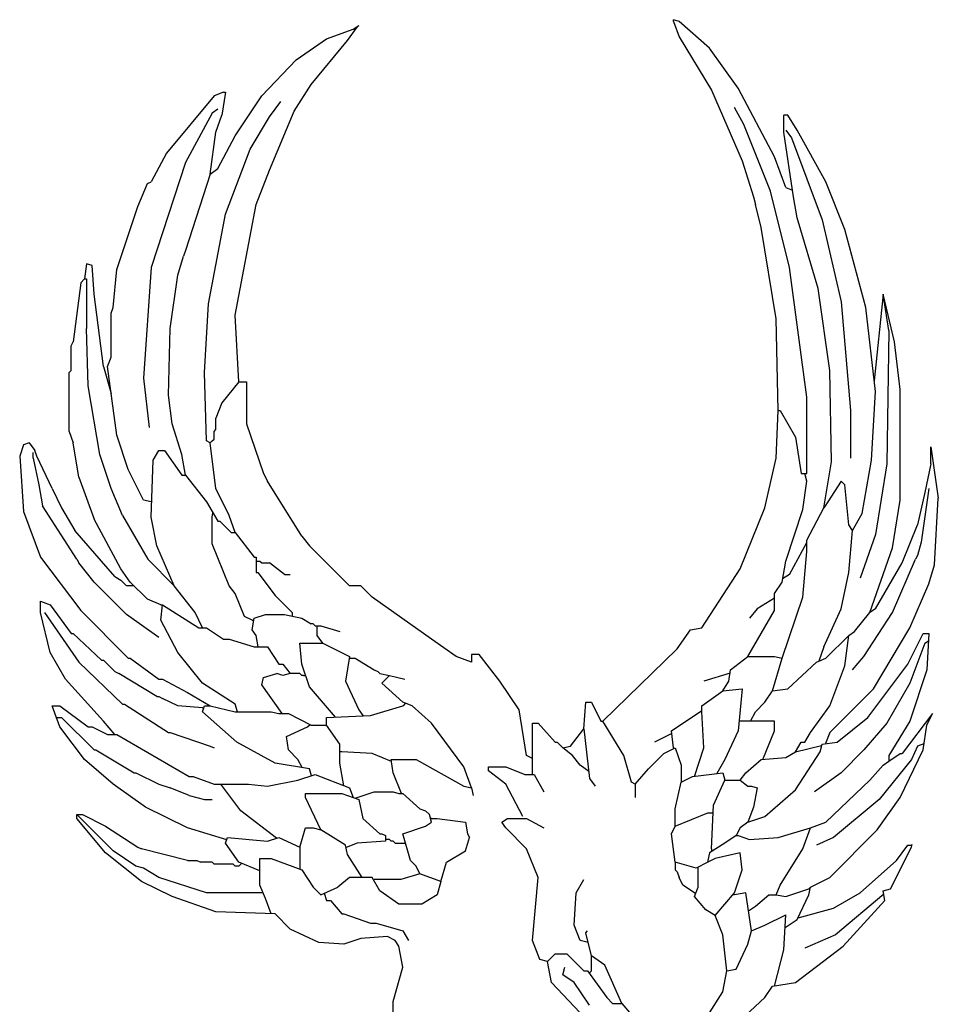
# Model space of a CAD drawing. Extents: x 0.88 to 5.61, y -8.03 to -0.43.
# Tile 2 of 2: x 0.88 to 5.52, y -5.4 to -0.43. Entities that reach past the tile are written whole.
import ezdxf

# ---------------------------------------------------------------- set-up
doc = ezdxf.new("R2010")
doc.units = 0

msp = doc.modelspace()

# ---------------------------------------------------------------- linework, layer by layer
at = {"color": 7, "linetype": 'CONTINUOUS'}
for p, q in [((4.185465, -0.436849), (4.185465, -0.427213)), ((4.214372, -0.436849), (4.185465, -0.427213)), ((4.185465, -0.436849), (4.214372, -0.513932)), ((4.368536, -0.571742), (4.214372, -0.436849)), ((2.431841, -0.523567), (2.566736, -0.475389)), ((2.537829, -0.533201), (2.586006, -0.465754)), ((2.566736, -0.475389), (2.595641, -0.45612)), ((2.586006, -0.465754), (2.595641, -0.45612)), ((2.277677, -0.629554), (2.431841, -0.523567)), ((2.354758, -0.754813), (2.537829, -0.533201)), ((4.214372, -0.513932), (4.378172, -0.78372)), ((4.513065, -0.774084), (4.368536, -0.571742)), ((2.104241, -0.812625), (2.277677, -0.629554)), ((1.911536, -0.793354), (1.863358, -0.812625)), ((1.921172, -0.793354), (1.9019, -0.908978)), ((1.911536, -0.793354), (1.921172, -0.793354)), ((2.268041, -0.889707), (2.354758, -0.754813)), ((4.378172, -0.78372), (4.532336, -1.140225)), ((4.696136, -1.120954), (4.513065, -0.774084)), ((1.863358, -0.812625), (1.622477, -1.101684)), ((1.969348, -1.014967), (2.104241, -0.812625)), ((2.142783, -0.918613), (2.200594, -0.841532)), ((1.882629, -0.880072), (1.853724, -0.899342)), ((2.142783, -1.188401), (2.268041, -0.889707)), ((4.541972, -0.957154), (4.493794, -0.870437)), ((1.853724, -0.899342), (1.718829, -1.149861)), ((1.872994, -0.995696), (1.9019, -0.908978)), ((2.046429, -1.082413), (2.142783, -0.918613)), ((4.763583, -0.908978), (4.744312, -0.908978)), ((4.744312, -0.995696), (4.744312, -0.908978)), ((4.811758, -0.986061), (4.763583, -0.908978)), ((4.676865, -1.294389), (4.541972, -0.957154)), ((4.753948, -0.986061), (4.782853, -1.024601)), ((4.956289, -1.246213), (4.811758, -0.986061)), ((1.844089, -1.207672), (1.872994, -0.995696)), ((1.882629, -1.178767), (1.969348, -1.014967)), ((4.792489, -1.323296), (4.744312, -0.995696)), ((4.782853, -1.024601), (4.937019, -1.43892)), ((1.921172, -1.410013), (2.046429, -1.082413)), ((1.622477, -1.101684), (1.545394, -1.246213)), ((4.532336, -1.140225), (4.590148, -1.323296)), ((4.753948, -1.27512), (4.696136, -1.120954)), ((1.718829, -1.149861), (1.545394, -1.679801)), ((1.844089, -1.207672), (1.882629, -1.178767)), ((2.075336, -1.361837), (2.142783, -1.188401)), ((1.844089, -1.207672), (1.718829, -1.593084)), ((1.477948, -1.371472), (1.526124, -1.255849)), ((1.526124, -1.255849), (1.545394, -1.246213)), ((4.753948, -1.27512), (4.787416, -1.288803)), ((5.052641, -1.487096), (4.956289, -1.246213)), ((4.590148, -1.323296), (4.599783, -1.361837)), ((4.773219, -1.679801), (4.676865, -1.294389)), ((4.811758, -1.429284), (4.792489, -1.323296)), ((1.371958, -1.689437), (1.477948, -1.371472)), ((1.969348, -1.920684), (2.075336, -1.361837)), ((4.628689, -1.477461), (4.599783, -1.361837)), ((1.834453, -1.862872), (1.921172, -1.410013)), ((4.917748, -1.785789), (4.811758, -1.429284)), ((4.937019, -1.43892), (5.033372, -1.853237)), ((4.705772, -1.939954), (4.628689, -1.477461)), ((5.158629, -1.882142), (5.052641, -1.487096)), ((1.680289, -1.718342), (1.709194, -1.621989)), ((1.718829, -1.593084), (1.709194, -1.621989)), ((1.217794, -1.660532), (1.208158, -1.737613)), ((1.2467, -1.670167), (1.217794, -1.660532)), ((1.256336, -1.814696), (1.2467, -1.670167)), ((1.352689, -1.882142), (1.371958, -1.689437)), ((1.545394, -1.679801), (1.506853, -2.238649)), ((4.859936, -2.335001), (4.773219, -1.679801)), ((1.208158, -1.737613), (1.188889, -1.756884)), ((1.208158, -1.737613), (1.217794, -1.737613)), ((1.217794, -1.737613), (1.217794, -1.988132)), ((1.641748, -1.988132), (1.680289, -1.718342)), ((1.188889, -1.756884), (1.150348, -2.055578)), ((4.975558, -2.200107), (4.917748, -1.785789)), ((1.304512, -2.180837), (1.256336, -1.814696)), ((5.245348, -1.814696), (5.200648, -2.25191)), ((5.274253, -1.997767), (5.245348, -1.814696)), ((5.303158, -2.055578), (5.245348, -1.814696)), ((1.343053, -1.911049), (1.352689, -1.882142)), ((1.815183, -2.209742), (1.834453, -1.862872)), ((5.033372, -1.853237), (5.081548, -2.402449)), ((5.206806, -2.306096), (5.158629, -1.882142)), ((1.343053, -2.132661), (1.343053, -1.911049)), ((1.988619, -2.25792), (1.969348, -1.920684)), ((4.715406, -2.402449), (4.705772, -1.939954)), ((1.227429, -2.277189), (1.217794, -1.988132)), ((1.632112, -2.325367), (1.641748, -1.988132)), ((5.274253, -1.997767), (5.264619, -2.672237)), ((1.140712, -2.074849), (1.150348, -2.055578)), ((1.140712, -2.200107), (1.140712, -2.074849)), ((5.332065, -2.296461), (5.303158, -2.055578)), ((1.323783, -2.180837), (1.343053, -2.132661)), ((1.304512, -2.180837), (1.342567, -2.316084)), ((1.371958, -2.527707), (1.323783, -2.180837)), ((1.131077, -2.209742), (1.140712, -2.200107)), ((1.131077, -2.508437), (1.131077, -2.209742)), ((1.506853, -2.238649), (1.535758, -2.489167)), ((1.824819, -2.556613), (1.815183, -2.209742)), ((4.985194, -2.662601), (4.975558, -2.200107)), ((1.285241, -2.624061), (1.227429, -2.277189)), ((1.988619, -2.25792), (1.9019, -2.363907)), ((1.988619, -2.25792), (2.027158, -2.25792)), ((2.027158, -2.25792), (2.027158, -2.469896)), ((1.651383, -2.469896), (1.632112, -2.325367)), ((4.859936, -2.720413), (4.859936, -2.335001)), ((5.187536, -2.652967), (5.206806, -2.306096)), ((5.332065, -2.855307), (5.332065, -2.296461)), ((1.9019, -2.363907), (1.872994, -2.440989)), ((4.705772, -2.643332), (4.715406, -2.402449)), ((4.715406, -2.402449), (4.725041, -2.402449)), ((4.725041, -2.402449), (4.802124, -2.537342)), ((5.081548, -2.402449), (5.081548, -2.643332)), ((1.699558, -2.624061), (1.651383, -2.469896)), ((1.872994, -2.498801), (1.872994, -2.440989)), ((2.027158, -2.469896), (2.113877, -2.720413)), ((1.131077, -2.508437), (1.150348, -2.566249)), ((1.429772, -2.701142), (1.371958, -2.527707)), ((1.863358, -2.508437), (1.872994, -2.498801)), ((1.863358, -2.546978), (1.863358, -2.508437)), ((4.802124, -2.537342), (4.831029, -2.720413)), ((0.899829, -2.575884), (0.880558, -2.633696)), ((0.928736, -2.566249), (0.899829, -2.575884)), ((0.928736, -2.566249), (0.957641, -2.604789)), ((1.179253, -2.739684), (1.150348, -2.566249)), ((1.844089, -2.566249), (1.824819, -2.556613)), ((1.844089, -2.566249), (1.853724, -2.556613)), ((1.872994, -2.797496), (1.844089, -2.566249)), ((1.853724, -2.556613), (1.863358, -2.546978)), ((5.486229, -2.58552), (5.524772, -2.845672)), ((5.486229, -2.672237), (5.486229, -2.58552)), ((0.880558, -2.633696), (0.899829, -2.91312)), ((0.948006, -2.643332), (0.948006, -2.614425)), ((0.967277, -2.633696), (0.957641, -2.604789)), ((1.044358, -2.797496), (0.967277, -2.633696)), ((1.343053, -2.797496), (1.285241, -2.624061)), ((1.555029, -2.652967), (1.583936, -2.604789)), ((1.583936, -2.604789), (1.612841, -2.604789)), ((1.612841, -2.604789), (1.699558, -2.730049)), ((1.718829, -2.730049), (1.699558, -2.624061)), ((0.948006, -2.643332), (0.976912, -2.778225)), ((1.545394, -2.942025), (1.555029, -2.652967)), ((4.647958, -2.893849), (4.705772, -2.643332)), ((4.946653, -2.893849), (4.985194, -2.662601)), ((5.139358, -2.922754), (5.187536, -2.652967)), ((5.264619, -2.672237), (5.206806, -3.028742)), ((5.486229, -2.672237), (5.457324, -2.816767)), ((1.506853, -2.855307), (1.429772, -2.701142)), ((1.699558, -2.730049), (1.718829, -2.730049)), ((1.718829, -2.730049), (1.824819, -2.864942)), ((2.113877, -2.720413), (2.133148, -2.758954)), ((4.831029, -2.720413), (4.859936, -2.720413)), ((4.859936, -2.758954), (4.8503, -2.720413)), ((0.976912, -2.778225), (0.996183, -2.884213)), ((1.179253, -2.739684), (1.256336, -2.951661)), ((2.306583, -3.038378), (2.133148, -2.758954)), ((4.840665, -2.903484), (4.859936, -2.758954)), ((5.033372, -2.758954), (4.965924, -2.864942)), ((5.052641, -2.778225), (5.033372, -2.758954)), ((5.071912, -2.980567), (5.052641, -2.778225)), ((1.044358, -2.797496), (1.092536, -2.893849)), ((1.400865, -2.932389), (1.343053, -2.797496)), ((1.940441, -2.932389), (1.872994, -2.797496)), ((5.457324, -2.816767), (5.418783, -2.980567)), ((5.476594, -2.797496), (5.438053, -3.067284)), ((1.169619, -3.154001), (0.996183, -2.884213)), ((1.545394, -2.864942), (1.506853, -2.855307)), ((1.824819, -2.864942), (1.882629, -2.961296)), ((4.965924, -2.864942), (4.946653, -2.893849)), ((5.293524, -3.096189), (5.332065, -2.855307)), ((5.5055, -3.182907), (5.524772, -2.845672)), ((0.899829, -2.91312), (0.986548, -3.144367)), ((1.092536, -2.893849), (1.159983, -3.009472)), ((1.400865, -2.932389), (1.529161, -3.153848)), ((1.853724, -2.942025), (1.857868, -2.920026)), ((1.969348, -3.019107), (1.940441, -2.932389)), ((4.5227, -3.202178), (4.647958, -2.893849)), ((4.753948, -3.163637), (4.840665, -2.903484)), ((4.859936, -3.057649), (4.946653, -2.893849)), ((5.091183, -3.009472), (5.139358, -2.922754)), ((1.391229, -3.202178), (1.256336, -2.951661)), ((1.5743, -3.086554), (1.545394, -2.942025)), ((1.853724, -3.07692), (1.853724, -2.942025)), ((1.882629, -2.961296), (1.892265, -2.961296)), ((1.892265, -2.961296), (1.950077, -3.019107)), ((5.091183, -3.009472), (5.071912, -2.980567)), ((5.3417, -3.173272), (5.418783, -2.980567)), ((1.362324, -3.24072), (1.159983, -3.009472)), ((1.950077, -3.019107), (1.969348, -3.019107)), ((1.969348, -3.019107), (2.0657, -3.144367)), ((5.071912, -3.221449), (5.091183, -3.009472)), ((5.206806, -3.028742), (5.129724, -3.250354)), ((1.940441, -3.288896), (1.853724, -3.07692)), ((2.306583, -3.038378), (2.345124, -3.086554)), ((4.773219, -3.231084), (4.859936, -3.070035)), ((4.859936, -3.115461), (4.859936, -3.057649)), ((5.438053, -3.067284), (5.418783, -3.134732)), ((1.661019, -3.288896), (1.5743, -3.086554)), ((2.547465, -3.288896), (2.345124, -3.086554)), ((4.840665, -3.346707), (4.859936, -3.115461)), ((5.1779, -3.423789), (5.293524, -3.096189)), ((5.418783, -3.134732), (5.409148, -3.154001)), ((0.986548, -3.144367), (1.188889, -3.414154)), ((1.169619, -3.154001), (1.179253, -3.173272)), ((1.256336, -3.269625), (1.179253, -3.173272)), ((1.529161, -3.153848), (1.661019, -3.288896)), ((2.0657, -3.144367), (2.075336, -3.144367)), ((2.075336, -3.144367), (2.075336, -3.221449)), ((2.075336, -3.163637), (2.094606, -3.163637)), ((2.094606, -3.163637), (2.104241, -3.173272)), ((2.104241, -3.173272), (2.142783, -3.173272)), ((2.219865, -3.231084), (2.142783, -3.173272)), ((4.734677, -3.269625), (4.753948, -3.163637)), ((5.206806, -3.40452), (5.3417, -3.173272)), ((5.293524, -3.423789), (5.409148, -3.154001)), ((5.476594, -3.279261), (5.5055, -3.182907)), ((1.439406, -3.269625), (1.391229, -3.202178)), ((2.075336, -3.221449), (2.084972, -3.221449)), ((2.084972, -3.221449), (2.171689, -3.337072)), ((2.219865, -3.231084), (2.248772, -3.231084)), ((4.329994, -3.500872), (4.5227, -3.202178)), ((4.773219, -3.231084), (4.737517, -3.254006)), ((5.033372, -3.40452), (5.071912, -3.221449)), ((1.420136, -3.433425), (1.256336, -3.269625)), ((1.362324, -3.24072), (1.391229, -3.259989)), ((1.420136, -3.288896), (1.391229, -3.259989)), ((1.526124, -3.356342), (1.439406, -3.269625)), ((4.696136, -3.327437), (4.734677, -3.269625)), ((5.380241, -3.500872), (5.476594, -3.279261)), ((1.458677, -3.288896), (1.420136, -3.288896)), ((1.767006, -3.423789), (1.661019, -3.288896)), ((1.969348, -3.327437), (1.940441, -3.288896)), ((2.017524, -3.443061), (1.969348, -3.327437)), ((2.605277, -3.288896), (2.547465, -3.288896)), ((2.663089, -3.346707), (2.605277, -3.288896)), ((4.696136, -3.414154), (4.696136, -3.327437)), ((0.986548, -3.366914), (1.034724, -3.385249)), ((0.986548, -3.423789), (0.986548, -3.366914)), ((1.593572, -3.385249), (1.526124, -3.356342)), ((2.171689, -3.337072), (2.258406, -3.423789)), ((2.961783, -3.558684), (2.663089, -3.346707)), ((4.696136, -3.35032), (4.609419, -3.40452)), ((4.734677, -3.655037), (4.840665, -3.346707)), ((1.034724, -3.626132), (0.986548, -3.423789)), ((1.005819, -3.423789), (1.179253, -3.674307)), ((1.034724, -3.385249), (1.140712, -3.529778)), ((1.188889, -3.414154), (1.429772, -3.655037)), ((1.583936, -3.549049), (1.420136, -3.433425)), ((1.593572, -3.462332), (1.603206, -3.385249)), ((1.593572, -3.385249), (1.603206, -3.385249)), ((1.603206, -3.385249), (1.786277, -3.500872)), ((1.805548, -3.500872), (1.767006, -3.423789)), ((2.0657, -3.452696), (2.123512, -3.433425)), ((2.123512, -3.433425), (2.219865, -3.433425)), ((2.219865, -3.433425), (2.306583, -3.452696)), ((2.258406, -3.423789), (2.258406, -3.443061)), ((4.561241, -3.645401), (4.696136, -3.414154)), ((4.609419, -3.40452), (4.570877, -3.452696)), ((4.946653, -3.597225), (5.033372, -3.40452)), ((5.100819, -3.520142), (5.1779, -3.423789)), ((5.148994, -3.645401), (5.293524, -3.423789)), ((5.206806, -3.40452), (5.1779, -3.423789)), ((1.680289, -3.626132), (1.593572, -3.462332)), ((2.056065, -3.462332), (2.017524, -3.443061)), ((2.056065, -3.510507), (2.0657, -3.452696)), ((2.056065, -3.462332), (2.064094, -3.462332)), ((2.306583, -3.452696), (2.354758, -3.481601)), ((2.364394, -3.481601), (2.354758, -3.481601)), ((2.374029, -3.491237), (2.364394, -3.481601)), ((1.140712, -3.529778), (1.150348, -3.529778)), ((1.150348, -3.529778), (1.294877, -3.664672)), ((1.786277, -3.500872), (1.824819, -3.500872)), ((1.824819, -3.500872), (1.911536, -3.558684)), ((2.075336, -3.539413), (2.056065, -3.510507)), ((2.374029, -3.491237), (2.402936, -3.491237)), ((2.383665, -3.539413), (2.383665, -3.491237)), ((2.402936, -3.491237), (2.499289, -3.520142)), ((4.204736, -3.606861), (4.272183, -3.510507)), ((4.272183, -3.510507), (4.329994, -3.500872)), ((5.071912, -3.539413), (5.100819, -3.520142)), ((5.197172, -3.809201), (5.380241, -3.500872)), ((5.370606, -3.683942), (5.447689, -3.529778)), ((5.447689, -3.529778), (5.476594, -3.529778)), ((5.476594, -3.529778), (5.466958, -3.712849)), ((1.911536, -3.558684), (1.940441, -3.558684)), ((1.940441, -3.558684), (2.0657, -3.597225)), ((2.086899, -3.597225), (2.075336, -3.539413)), ((2.296948, -3.577954), (2.412572, -3.577954)), ((2.306583, -3.683942), (2.296948, -3.577954)), ((2.412572, -3.577954), (2.383665, -3.539413)), ((2.412572, -3.577954), (2.547465, -3.645401)), ((3.087041, -3.645401), (2.961783, -3.558684)), ((4.956289, -3.655037), (5.071912, -3.539413)), ((5.052641, -3.693578), (5.071912, -3.539413)), ((5.457324, -3.577954), (5.380241, -3.780296)), ((5.457324, -3.577954), (5.474667, -3.566393)), ((1.111806, -3.761025), (1.034724, -3.626132)), ((1.805548, -3.780296), (1.680289, -3.626132)), ((2.0657, -3.597225), (2.133148, -3.597225)), ((2.133148, -3.597225), (2.190958, -3.683942)), ((3.828958, -3.973001), (4.204736, -3.606861)), ((4.946653, -3.597225), (4.92063, -3.6693)), ((1.179253, -3.674307), (1.400865, -3.886284)), ((1.294877, -3.664672), (1.304512, -3.664672)), ((1.304512, -3.664672), (1.362324, -3.722484)), ((1.429772, -3.655037), (1.439406, -3.655037)), ((1.439406, -3.655037), (1.583936, -3.761025)), ((2.547465, -3.645401), (2.528194, -3.770661)), ((2.547465, -3.655037), (2.576372, -3.655037)), ((2.576372, -3.655037), (2.672724, -3.712849)), ((3.164124, -3.674307), (3.087041, -3.645401)), ((3.202665, -3.635767), (3.164124, -3.635767)), ((3.164124, -3.635767), (3.164124, -3.674307)), ((3.308653, -3.770661), (3.202665, -3.635767)), ((4.474524, -3.712849), (4.561241, -3.645401)), ((4.561241, -3.645401), (4.696136, -3.645401)), ((4.6865, -3.818837), (4.734677, -3.655037)), ((4.696136, -3.645401), (4.734677, -3.655037)), ((4.763583, -3.809201), (4.908112, -3.674307)), ((4.908112, -3.674307), (4.956289, -3.655037)), ((5.091183, -3.712849), (5.148994, -3.645401)), ((1.362324, -3.722484), (1.381594, -3.73212)), ((1.5743, -3.847742), (1.381594, -3.73212)), ((2.113877, -3.751389), (2.181324, -3.73212)), ((2.210229, -3.741754), (2.181324, -3.73212)), ((2.190958, -3.683942), (2.210229, -3.683942)), ((2.210229, -3.683942), (2.248772, -3.73212)), ((2.248772, -3.73212), (2.210229, -3.741754)), ((2.296948, -3.73212), (2.248772, -3.73212)), ((2.306583, -3.741754), (2.296948, -3.73212)), ((2.345124, -3.799567), (2.306583, -3.683942)), ((2.672724, -3.712849), (2.691994, -3.722484)), ((2.701629, -3.73212), (2.691994, -3.722484)), ((2.701629, -3.73212), (2.749806, -3.741754)), ((4.471659, -3.730036), (4.339629, -3.770661)), ((4.464889, -3.770661), (4.474524, -3.712849)), ((4.975558, -3.89592), (5.052641, -3.693578)), ((5.168265, -3.953732), (5.370606, -3.683942)), ((5.466958, -3.712849), (5.380241, -3.973001)), ((1.304512, -3.973001), (1.111806, -3.761025)), ((1.583936, -3.761025), (1.603206, -3.761025)), ((1.603206, -3.761025), (1.728465, -3.828472)), ((1.969348, -3.886284), (1.805548, -3.780296)), ((2.104241, -3.789932), (2.113877, -3.751389)), ((2.316219, -3.741754), (2.306583, -3.741754)), ((2.316219, -3.741754), (2.325854, -3.741755)), ((2.528194, -3.770661), (2.595641, -3.915189)), ((2.711265, -3.780296), (2.749806, -3.741754)), ((2.817253, -3.876649), (2.711265, -3.780296)), ((2.749806, -3.741754), (2.826889, -3.761025)), ((3.405006, -3.915189), (3.308653, -3.770661)), ((4.435983, -3.818837), (4.464889, -3.770661)), ((5.380241, -3.780296), (5.264619, -3.982637)), ((1.728465, -3.828472), (1.844089, -3.89592)), ((2.207476, -3.934461), (2.104241, -3.789932)), ((2.477031, -3.951767), (2.345124, -3.799567)), ((4.329994, -3.89592), (4.435983, -3.818837)), ((4.435983, -3.818837), (4.532336, -3.809201)), ((4.532336, -3.809201), (4.513065, -4.021178)), ((4.647958, -3.876649), (4.6865, -3.818837)), ((4.6865, -3.818837), (4.763583, -3.809201)), ((4.975558, -4.030813), (5.197172, -3.809201)), ((1.5743, -3.847742), (1.583936, -3.847742)), ((1.583936, -3.847742), (1.603206, -3.857378)), ((1.680289, -3.89592), (1.603206, -3.857378)), ((2.865429, -3.89592), (2.817253, -3.876649)), ((2.826889, -3.886284), (2.828882, -3.8813)), ((3.732606, -4.011542), (3.742241, -3.876649)), ((3.742241, -3.876649), (3.771148, -3.876649)), ((3.771148, -3.876649), (3.819324, -3.973001)), ((4.599783, -3.924825), (4.647958, -3.876649)), ((1.0829, -4.001907), (1.044358, -3.89592)), ((1.044358, -3.89592), (1.0829, -3.89592)), ((1.0829, -3.89592), (1.227429, -4.001907)), ((1.400865, -3.886284), (1.4105, -3.886284)), ((1.4105, -3.886284), (1.632112, -4.030813)), ((1.805548, -3.905554), (1.680289, -3.89592)), ((1.805548, -3.924825), (1.815183, -3.89592)), ((1.805548, -3.905554), (1.811972, -3.905554)), ((1.978983, -4.078989), (1.805548, -3.924825)), ((1.815183, -3.89592), (1.844089, -3.89592)), ((1.844089, -3.89592), (1.969348, -3.924825)), ((1.982195, -3.924825), (1.969348, -3.886284)), ((1.969348, -3.924825), (2.152419, -3.924825)), ((2.152419, -3.924825), (2.190958, -3.934461)), ((2.595641, -3.915189), (2.614912, -3.944096)), ((2.653453, -3.944096), (2.817253, -3.89592)), ((2.817253, -3.89592), (2.826889, -3.886284)), ((2.961783, -3.982637), (2.865429, -3.89592)), ((3.443548, -4.146437), (3.405006, -3.915189)), ((4.175829, -4.021178), (4.329994, -3.918401)), ((4.329994, -3.924825), (4.329994, -3.89592)), ((4.339629, -4.107896), (4.329994, -3.924825)), ((4.575695, -3.973001), (4.599783, -3.924825)), ((4.879206, -4.030813), (4.975558, -3.89592)), ((1.063629, -3.953732), (1.092536, -3.953732)), ((1.092536, -3.953732), (1.256336, -4.117532)), ((1.362324, -4.040449), (1.304512, -3.973001)), ((2.190958, -3.934461), (2.239136, -3.934461)), ((2.239136, -3.934461), (2.354758, -3.992272)), ((2.431841, -3.953732), (2.653453, -3.944096)), ((2.431841, -3.992272), (2.431841, -3.953732)), ((3.819324, -3.973001), (3.828958, -3.973001)), ((3.934948, -4.146437), (3.828958, -3.973001)), ((4.696136, -3.973001), (4.517445, -3.973001)), ((4.696136, -4.021178), (4.696136, -3.973001)), ((5.0141, -4.078989), (5.168265, -3.953732)), ((5.380241, -3.973001), (5.274253, -4.146437)), ((5.495865, -3.934461), (5.3417, -4.136801)), ((5.466958, -3.992272), (5.495865, -3.934461)), ((1.208158, -4.165707), (1.0829, -4.001907)), ((1.227429, -4.001907), (1.2467, -4.001907)), ((1.2467, -4.001907), (1.323783, -4.040449)), ((1.632112, -4.030813), (1.641748, -4.030813)), ((1.641748, -4.030813), (1.844089, -4.098261)), ((2.2295, -4.050084), (2.335489, -4.001907)), ((2.335489, -4.001907), (2.348336, -3.989061)), ((2.354758, -3.992272), (2.431841, -3.992272)), ((2.499289, -4.088625), (2.431841, -3.992272)), ((3.125583, -4.204249), (2.961783, -3.982637)), ((3.472453, -4.242789), (3.472453, -3.982637)), ((3.472453, -3.982637), (3.501358, -3.982637)), ((3.501358, -3.982637), (3.588077, -4.078989)), ((3.665158, -4.098261), (3.732606, -4.011542)), ((3.732606, -4.011542), (3.761512, -4.262061)), ((4.185465, -4.107896), (4.175829, -4.021178)), ((4.513065, -4.021178), (4.445619, -4.165707)), ((4.638324, -4.165707), (4.696136, -4.021178)), ((4.8503, -4.078989), (4.879206, -4.030813)), ((4.975558, -4.030813), (4.954691, -4.086416)), ((5.264619, -3.982637), (5.148994, -4.117532)), ((5.447689, -4.117532), (5.466958, -3.992272)), ((1.323783, -4.040449), (1.371958, -4.040449)), ((1.371958, -4.040449), (1.7381, -4.252425)), ((2.171689, -4.184978), (1.978983, -4.078989)), ((2.239136, -4.117532), (2.2295, -4.050084)), ((3.588077, -4.078989), (3.597712, -4.078989)), ((3.597712, -4.078989), (3.626619, -4.107896)), ((4.177351, -4.03487), (4.089112, -4.078989)), ((4.802124, -4.127167), (4.831029, -4.078989)), ((4.831029, -4.078989), (4.8503, -4.078989)), ((4.937019, -4.088625), (5.0141, -4.078989)), ((1.256336, -4.117532), (1.265972, -4.117532)), ((1.265972, -4.117532), (1.458677, -4.233154)), ((1.844089, -4.098261), (1.863358, -4.107896)), ((2.287312, -4.165707), (2.239136, -4.117532)), ((2.499289, -4.184978), (2.499289, -4.088625)), ((2.508924, -4.127167), (2.499289, -4.127167)), ((2.663089, -4.136801), (2.508924, -4.127167)), ((3.626619, -4.107896), (3.665158, -4.098261)), ((3.674794, -4.146437), (3.626619, -4.107896)), ((4.137289, -4.136801), (4.1951, -4.107896)), ((4.185465, -4.107896), (4.187392, -4.11175)), ((4.1951, -4.107896), (4.224006, -4.194613)), ((4.291453, -4.252425), (4.339629, -4.107896)), ((4.753948, -4.156072), (4.802124, -4.127167)), ((4.802124, -4.127167), (4.935052, -4.096491)), ((4.802124, -4.319872), (4.927383, -4.127167)), ((4.927383, -4.127167), (4.937019, -4.088625)), ((5.148994, -4.117532), (5.033372, -4.233154)), ((5.332065, -4.358413), (5.447689, -4.117532)), ((5.418783, -4.098261), (5.389877, -4.165707)), ((5.452376, -4.087063), (5.418783, -4.098261)), ((1.352689, -4.290967), (1.208158, -4.165707)), ((2.308335, -4.207753), (2.287312, -4.165707)), ((2.760901, -4.175926), (2.663089, -4.136801)), ((2.759441, -4.165707), (2.8847, -4.165707)), ((2.769077, -4.233154), (2.759441, -4.165707)), ((2.8847, -4.165707), (3.125583, -4.300601)), ((3.472453, -4.160889), (3.443548, -4.146437)), ((3.713336, -4.194613), (3.674794, -4.146437)), ((3.973489, -4.281332), (3.934948, -4.146437)), ((4.060206, -4.213884), (4.137289, -4.136801)), ((4.445619, -4.165707), (4.404853, -4.237045)), ((4.551606, -4.233154), (4.628689, -4.165707)), ((4.628689, -4.165707), (4.753948, -4.156072)), ((5.389877, -4.165707), (5.226077, -4.368049)), ((5.245348, -4.194613), (5.274253, -4.175342)), ((5.274253, -4.175342), (5.332065, -4.136801)), ((5.274253, -4.146437), (5.274253, -4.175342)), ((5.332065, -4.136801), (5.3417, -4.136801)), ((2.345124, -4.213884), (2.171689, -4.184978)), ((2.356685, -4.248571), (2.345124, -4.213884)), ((2.520129, -4.299606), (2.499289, -4.184978)), ((3.164124, -4.310237), (3.125583, -4.204249)), ((3.250841, -4.22352), (3.250841, -4.204249)), ((3.250841, -4.204249), (3.337558, -4.204249)), ((3.337558, -4.290967), (3.250841, -4.22352)), ((3.337558, -4.204249), (3.433912, -4.242789)), ((3.757557, -4.22778), (3.713336, -4.194613)), ((3.992758, -4.290967), (4.060206, -4.213884)), ((4.224006, -4.194613), (4.224006, -4.281332)), ((5.1779, -4.271696), (5.245348, -4.194613)), ((1.458677, -4.233154), (1.468312, -4.233154)), ((1.468312, -4.233154), (1.583936, -4.290967)), ((1.7381, -4.252425), (1.757372, -4.252425)), ((1.757372, -4.252425), (1.863358, -4.290967)), ((2.133148, -4.300601), (2.287312, -4.271696)), ((2.287312, -4.271696), (2.374029, -4.242789)), ((2.374029, -4.242789), (2.547465, -4.310237)), ((2.811473, -4.339142), (2.769077, -4.233154)), ((3.433912, -4.242789), (3.482089, -4.242789)), ((3.482089, -4.242789), (3.530265, -4.329507)), ((3.761512, -4.262061), (3.790419, -4.300601)), ((4.224006, -4.281332), (4.281819, -4.252425)), ((4.281819, -4.252425), (4.435983, -4.233154)), ((4.387806, -4.396954), (4.445619, -4.271696)), ((4.435983, -4.233154), (4.445619, -4.271696)), ((4.445619, -4.271696), (4.5227, -4.271696)), ((4.5227, -4.271696), (4.551606, -4.233154)), ((4.5227, -4.271696), (4.561241, -4.300601)), ((5.033372, -4.233154), (4.898477, -4.329507)), ((4.956289, -4.483672), (5.1779, -4.271696)), ((1.516489, -4.406589), (1.352689, -4.290967)), ((1.583936, -4.290967), (1.641748, -4.310237)), ((1.7381, -4.348778), (1.641748, -4.310237)), ((1.863358, -4.290967), (2.036794, -4.290967)), ((1.998253, -4.425861), (1.897084, -4.290967)), ((2.036794, -4.290967), (2.133148, -4.300601)), ((2.547465, -4.310237), (2.566736, -4.358413)), ((2.576371, -4.361625), (2.672724, -4.329507)), ((2.672724, -4.329507), (2.769077, -4.329507)), ((2.769077, -4.329507), (2.797983, -4.339142)), ((3.125583, -4.300601), (3.164124, -4.310237)), ((3.164124, -4.310237), (3.173758, -4.348778)), ((3.424277, -4.454767), (3.337558, -4.290967)), ((3.992758, -4.290967), (3.973489, -4.281332)), ((3.992758, -4.290967), (3.992758, -4.358413)), ((4.1951, -4.416225), (4.224006, -4.281332)), ((4.561241, -4.300601), (4.580512, -4.300601)), ((4.580512, -4.300601), (4.609419, -4.310237)), ((4.609419, -4.310237), (4.590148, -4.406589)), ((4.647958, -4.454767), (4.802124, -4.319872)), ((1.7381, -4.348778), (1.815183, -4.368049)), ((1.815183, -4.368049), (1.853724, -4.368049)), ((2.325853, -4.339142), (2.508924, -4.339142)), ((2.325853, -4.358413), (2.325853, -4.339142)), ((2.402936, -4.522213), (2.325853, -4.358413)), ((2.508924, -4.339142), (2.566736, -4.358413)), ((2.566736, -4.358413), (2.595641, -4.368049)), ((2.595641, -4.368049), (2.614912, -4.464401)), ((2.797983, -4.339142), (2.817253, -4.339142)), ((2.817253, -4.339142), (2.903972, -4.416225)), ((5.226077, -4.368049), (4.994829, -4.560754)), ((5.216441, -4.522213), (5.332065, -4.358413)), ((1.728465, -4.512578), (1.516489, -4.406589)), ((2.179602, -4.56454), (1.998253, -4.425861)), ((2.903972, -4.416225), (2.932877, -4.425861)), ((2.952148, -4.445132), (2.932877, -4.425861)), ((4.1951, -4.502942), (4.1951, -4.416225)), ((4.378172, -4.618567), (4.387806, -4.396954)), ((4.590148, -4.406589), (4.561241, -4.483672)), ((1.169619, -4.464401), (1.169619, -4.445132)), ((1.169619, -4.445132), (1.198524, -4.445132)), ((1.352689, -4.628201), (1.169619, -4.445132)), ((1.314148, -4.637837), (1.169619, -4.464401)), ((1.198524, -4.445132), (1.314148, -4.502942)), ((2.614912, -4.464401), (2.701629, -4.541484)), ((2.961783, -4.483672), (2.952148, -4.445132)), ((2.961783, -4.464401), (2.956966, -4.464402)), ((2.961783, -4.464401), (2.990689, -4.464401)), ((2.990689, -4.464401), (3.135219, -4.483672)), ((3.318289, -4.483672), (3.347194, -4.464401)), ((3.347194, -4.464401), (3.443548, -4.464401)), ((3.443548, -4.464401), (3.530265, -4.512578)), ((4.1951, -4.502942), (4.3589, -4.435496)), ((4.3589, -4.435496), (4.378172, -4.435496)), ((4.378172, -4.435496), (4.386115, -4.435841)), ((4.561241, -4.483672), (4.647958, -4.454767)), ((1.314148, -4.502942), (1.477948, -4.608932)), ((1.927011, -4.572141), (1.728465, -4.512578)), ((2.296948, -4.608932), (2.325853, -4.512578)), ((2.325853, -4.512578), (2.364394, -4.512578)), ((2.364394, -4.512578), (2.402936, -4.522213)), ((2.528194, -4.599296), (2.402936, -4.522213)), ((2.817253, -4.541484), (2.932877, -4.502942)), ((2.932877, -4.502942), (2.961783, -4.483672)), ((3.135219, -4.483672), (3.144853, -4.541484)), ((3.337558, -4.512578), (3.318289, -4.483672)), ((3.443548, -4.618567), (3.337558, -4.512578)), ((4.175829, -4.541484), (4.1951, -4.502942)), ((4.5227, -4.512578), (4.503429, -4.55112)), ((4.561241, -4.483672), (4.5227, -4.512578)), ((4.715406, -4.560754), (4.879206, -4.512578)), ((4.840665, -4.618567), (4.879206, -4.512578)), ((4.879206, -4.512578), (4.956289, -4.483672)), ((4.975558, -4.763096), (5.216441, -4.522213)), ((1.921172, -4.589661), (1.930806, -4.560754)), ((1.930806, -4.560754), (2.133148, -4.580025)), ((2.133148, -4.580025), (2.190958, -4.560754)), ((2.190958, -4.560754), (2.296948, -4.608932)), ((2.701629, -4.541484), (2.711265, -4.541484)), ((2.711265, -4.541484), (2.730536, -4.55112)), ((2.730536, -4.55112), (2.730536, -4.580025)), ((2.749806, -4.570389), (2.730536, -4.570389)), ((2.759441, -4.580025), (2.749806, -4.570389)), ((2.855794, -4.676378), (2.817253, -4.541484)), ((3.135219, -4.628201), (3.154489, -4.560754)), ((3.144853, -4.541484), (3.154489, -4.560754)), ((4.1951, -4.686013), (4.175829, -4.541484)), ((4.503429, -4.55112), (4.445619, -4.589661)), ((4.503429, -4.55112), (4.513065, -4.55112)), ((4.513065, -4.55112), (4.570877, -4.570389)), ((4.570877, -4.570389), (4.715406, -4.560754)), ((4.994829, -4.560754), (4.908112, -4.599296)), ((1.468312, -4.705284), (1.352689, -4.628201)), ((1.477948, -4.608932), (1.497219, -4.618567)), ((1.728465, -4.676378), (1.497219, -4.618567)), ((1.988619, -4.686013), (1.921172, -4.589661)), ((2.296948, -4.608932), (2.296948, -4.720941)), ((2.537829, -4.647472), (2.528194, -4.599296)), ((2.586006, -4.589661), (2.530692, -4.611787)), ((2.730536, -4.580025), (2.586006, -4.589661)), ((2.769077, -4.580025), (2.759441, -4.580025)), ((2.778712, -4.589661), (2.769077, -4.580025)), ((2.778712, -4.589661), (2.831018, -4.589661)), ((3.038865, -4.686013), (3.135219, -4.628201)), ((3.501358, -4.763096), (3.443548, -4.618567)), ((4.445619, -4.589661), (4.368536, -4.637837)), ((4.378172, -4.628201), (4.37801, -4.631916)), ((4.378172, -4.618567), (4.378172, -4.628201)), ((4.725041, -4.801637), (4.840665, -4.618567)), ((5.283889, -4.820907), (5.389877, -4.608932)), ((5.312794, -4.676378), (5.370606, -4.599296)), ((5.370606, -4.599296), (5.389877, -4.599296)), ((5.389877, -4.599296), (5.392926, -4.596735)), ((5.389877, -4.608932), (5.392926, -4.596735)), ((1.497219, -4.782367), (1.314148, -4.637837)), ((1.728465, -4.676378), (1.776641, -4.676378)), ((1.776641, -4.676378), (1.795912, -4.686013)), ((2.094606, -4.801637), (2.094606, -4.666742)), ((2.094606, -4.666742), (2.152419, -4.666742)), ((2.152419, -4.666742), (2.306583, -4.724554)), ((2.611409, -4.763096), (2.537829, -4.647472)), ((2.8847, -4.705284), (2.855794, -4.676378)), ((4.368536, -4.637837), (4.3589, -4.676378)), ((4.397441, -4.666742), (4.3589, -4.686013)), ((4.3589, -4.676378), (4.3589, -4.686013)), ((4.5227, -4.637837), (4.397441, -4.666742)), ((4.532336, -4.724554), (4.5227, -4.637837)), ((5.129724, -4.840178), (5.312794, -4.676378)), ((1.506853, -4.71492), (1.468312, -4.705284)), ((1.583936, -4.763096), (1.506853, -4.71492)), ((1.853724, -4.686013), (1.795912, -4.686013)), ((1.863358, -4.695649), (1.853724, -4.686013)), ((1.959712, -4.695649), (1.863358, -4.695649)), ((1.969348, -4.705284), (1.959712, -4.695649)), ((1.988619, -4.705284), (1.969348, -4.705284)), ((2.094606, -4.728408), (1.988619, -4.686013)), ((2.002383, -4.691519), (1.988619, -4.705284)), ((2.306583, -4.724554), (2.364394, -4.811272)), ((2.903972, -4.743825), (2.8847, -4.705284)), ((3.009958, -4.782367), (3.038865, -4.686013)), ((4.301089, -4.71492), (4.1951, -4.686013)), ((4.1951, -4.686013), (4.1951, -4.724554)), ((4.1951, -4.724554), (4.204736, -4.734189)), ((4.3589, -4.686013), (4.301089, -4.71492)), ((4.310724, -4.811272), (4.310724, -4.710102)), ((4.493794, -4.840178), (4.532336, -4.724554)), ((1.824819, -4.840178), (1.583936, -4.763096)), ((2.547465, -4.763096), (2.489653, -4.811272)), ((2.663089, -4.763096), (2.547465, -4.763096)), ((2.701629, -4.830542), (2.663089, -4.763096)), ((2.807619, -4.772732), (2.672724, -4.772732)), ((2.903972, -4.743825), (2.807619, -4.772732)), ((3.009958, -4.782367), (2.903972, -4.743825)), ((3.472453, -5.081061), (3.501358, -4.763096)), ((3.694065, -4.840178), (3.732606, -4.772732)), ((4.204736, -4.734189), (4.214372, -4.763096)), ((4.233641, -4.801637), (4.214372, -4.763096)), ((4.879206, -4.811272), (4.975558, -4.763096)), ((1.651383, -4.859449), (1.497219, -4.782367)), ((2.123512, -4.869084), (2.094606, -4.801637)), ((2.364394, -4.811272), (2.402936, -4.849813)), ((2.402936, -4.849813), (2.470383, -4.820907)), ((2.470383, -4.820907), (2.489653, -4.811272)), ((3.009958, -4.782367), (2.990689, -4.849813)), ((4.291453, -4.840178), (4.233641, -4.801637)), ((4.291453, -4.859449), (4.310724, -4.811272)), ((4.705772, -4.849813), (4.725041, -4.801637)), ((4.753948, -4.859449), (4.869572, -4.820907)), ((4.869572, -4.849813), (4.879206, -4.811272)), ((4.869572, -4.820907), (4.879206, -4.811272)), ((5.245348, -4.830542), (5.283889, -4.820907)), ((1.872994, -4.936532), (1.651383, -4.859449)), ((2.111124, -4.840178), (1.824819, -4.840178)), ((2.152419, -4.946167), (2.123512, -4.869084)), ((2.419797, -4.842587), (2.431841, -4.87872)), ((2.797983, -4.897989), (2.701629, -4.830542)), ((2.990689, -4.849813), (2.913606, -4.897989)), ((3.684429, -5.003978), (3.694065, -4.840178)), ((4.291453, -4.840178), (4.299162, -4.840178)), ((4.349265, -4.926896), (4.291453, -4.859449)), ((4.397441, -4.955801), (4.493794, -4.840178)), ((4.493794, -4.849813), (4.484617, -4.85119)), ((4.551606, -4.840178), (4.493794, -4.849813)), ((4.580512, -5.032884), (4.551606, -4.840178)), ((4.599783, -4.907625), (4.667229, -4.849813)), ((4.667229, -4.849813), (4.705772, -4.849813)), ((4.705772, -4.849813), (4.753948, -4.859449)), ((4.811758, -4.975072), (4.869572, -4.849813)), ((4.994829, -4.917261), (5.129724, -4.840178)), ((5.248648, -4.847041), (5.004465, -5.052154)), ((5.254983, -4.87872), (5.245348, -4.830542)), ((2.431841, -4.87872), (2.451112, -4.87872)), ((2.451112, -4.87872), (2.508924, -4.946167)), ((2.913606, -4.897989), (2.797983, -4.897989)), ((4.565183, -4.930692), (4.599783, -4.907625)), ((4.815443, -4.96709), (4.994829, -4.917261)), ((5.043006, -5.109967), (5.254983, -4.87872)), ((2.171689, -4.946167), (1.872994, -4.936532)), ((2.248772, -5.023249), (2.171689, -4.946167)), ((2.508924, -4.946167), (2.518558, -4.946167)), ((2.518558, -4.946167), (2.653453, -4.994342)), ((4.397441, -4.955801), (4.349265, -4.926896)), ((4.435983, -5.052154), (4.397441, -4.955801)), ((4.647958, -5.003978), (4.753207, -4.951354)), ((4.744312, -5.129237), (4.753207, -4.951354)), ((4.749961, -5.016271), (4.811758, -4.975072)), ((2.3933, -5.090696), (2.248772, -5.023249)), ((2.653453, -4.994342), (2.682358, -4.994342)), ((2.682358, -4.994342), (2.817253, -5.032884)), ((3.713336, -5.081061), (3.684429, -5.003978)), ((4.580512, -5.032884), (4.647958, -5.003978)), ((2.605277, -5.071425), (2.518558, -5.100332)), ((2.740172, -5.061789), (2.605277, -5.071425)), ((2.778712, -5.081061), (2.740172, -5.061789)), ((2.817253, -5.032884), (2.846158, -5.081061)), ((3.742241, -5.04252), (3.751877, -5.032884)), ((3.771148, -5.158142), (3.742241, -5.04252)), ((4.455253, -5.235225), (4.435983, -5.052154)), ((4.561241, -5.100332), (4.580512, -5.032884)), ((5.004465, -5.052154), (4.8503, -5.119601)), ((2.518558, -5.100332), (2.3933, -5.090696)), ((2.797983, -5.109967), (2.778712, -5.081061)), ((2.817253, -5.215954), (2.797983, -5.109967)), ((3.510994, -5.177413), (3.472453, -5.081061)), ((3.754446, -5.091339), (3.713336, -5.081061)), ((4.503429, -5.225589), (4.561241, -5.100332)), ((4.802124, -5.293037), (5.043006, -5.109967)), ((3.549536, -5.187049), (3.588077, -5.148507)), ((3.588077, -5.148507), (3.645889, -5.148507)), ((3.645889, -5.148507), (3.732606, -5.235225)), ((3.838594, -5.20632), (3.771148, -5.158142)), ((3.771148, -5.235225), (3.771148, -5.158142)), ((4.696136, -5.312307), (4.744312, -5.129237)), ((2.769077, -5.389389), (2.817253, -5.215954)), ((3.549536, -5.187049), (3.510994, -5.177413)), ((3.568806, -5.293037), (3.549536, -5.187049)), ((3.626619, -5.254496), (3.636253, -5.215954)), ((3.925312, -5.399025), (3.838594, -5.20632)), ((3.684429, -5.293037), (3.626619, -5.254496)), ((3.732606, -5.235225), (3.751877, -5.235225)), ((3.751877, -5.235225), (3.848229, -5.37012)), ((3.759906, -5.246467), (3.771148, -5.235225)), ((4.435983, -5.341213), (4.455253, -5.235225)), ((4.455253, -5.235225), (4.503429, -5.225589)), ((3.713336, -5.447201), (3.568806, -5.293037)), ((3.761512, -5.408661), (3.684429, -5.293037)), ((4.647958, -5.37012), (4.6865, -5.312307)), ((4.6865, -5.312307), (4.802124, -5.293037)), ((3.848229, -5.37012), (3.877136, -5.399025)), ((4.368536, -5.447201), (4.435983, -5.341213)), ((4.5227, -5.485742), (4.647958, -5.37012)), ((2.769077, -5.668813), (2.769077, -5.389389)), ((3.877136, -5.399025), (3.925312, -5.399025)), ((3.925312, -5.399025), (3.973489, -5.456837))]:
    msp.add_line(p, q, dxfattribs=at)

doc.saveas('drawing.dxf')
